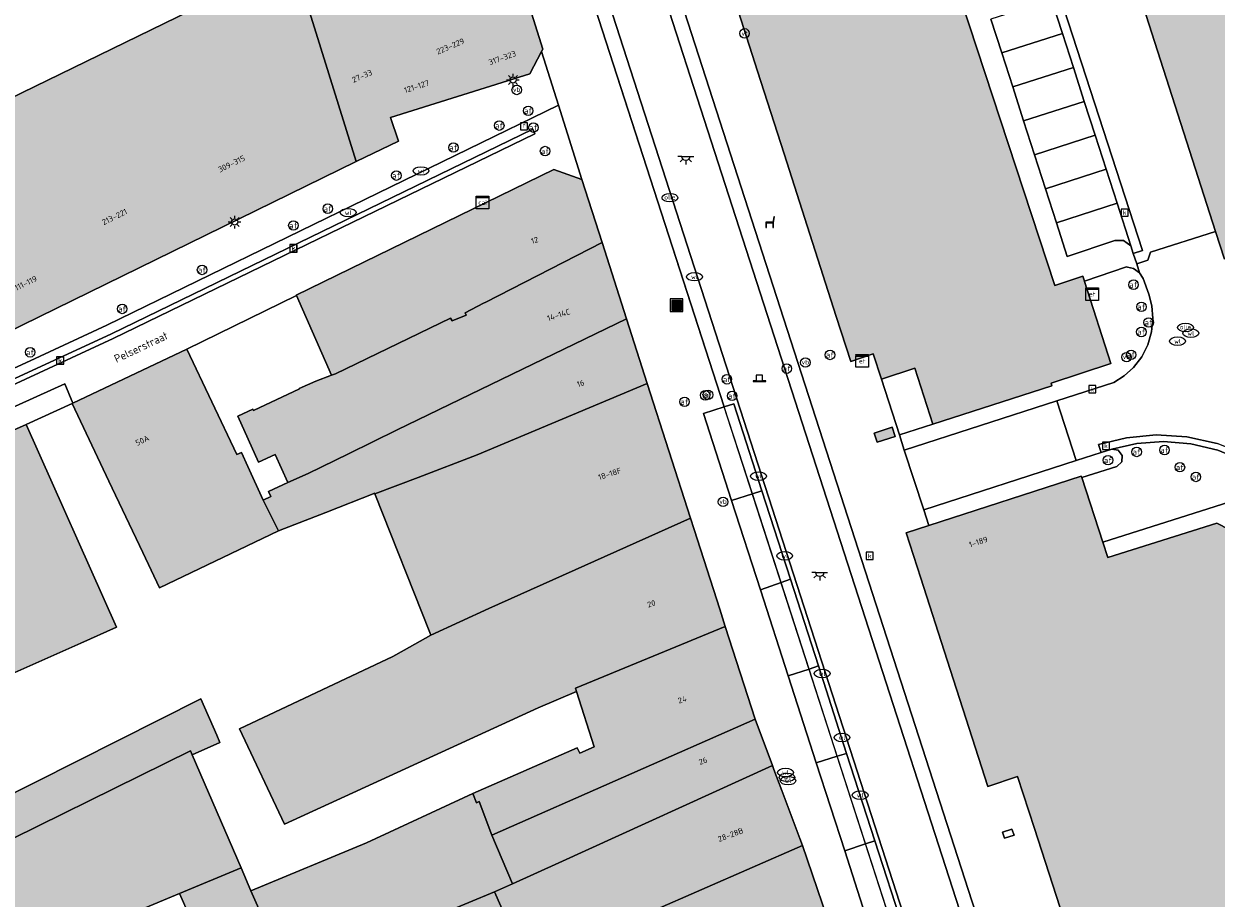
# Model space of a CAD drawing. Header units: metres. Extents: x 196496 to 197479, y 355250 to 356324.
# Tile 82 of 119: x 196954 to 197029, y 356013 to 356069. Entities that reach past the tile are written whole.
import ezdxf
from ezdxf.enums import TextEntityAlignment as Align

# ---------------------------------------------------------------- set-up
doc = ezdxf.new("R2010")
doc.units = ezdxf.units.M
doc.layers.get('0').update_dxf_attribs({"lineweight": 9})
for name, color, linetype, lineweight in [('B-WE-IE-MEUBILAIR_WATERWEGMEUBILAIR-S', 251, 'Continuous', 9), ('B-WE-IE-MEUBILAIR_WEGMEUBILAIR-S', 251, 'Continuous', 9), ('B-WE-IE-TERREINAFSCHEIDING_KUNSTMATIG_MUUR-G', 251, 'IE-TERREINAFSCHEIDING-KUNSTMATIG-DICHT', 9), ('B-WE-IE-TERREINAFSCHEIDING_KUNSTMATIG_MUUR-GV', 251, 'Continuous', 9), ('B-WE-KL-BRANDSTOF_PUT-S', 251, 'Continuous', 9), ('B-WE-KL-DATA-S', 251, 'Continuous', 9), ('B-WE-KL-ET_KAST-S', 251, 'Continuous', 9), ('B-WE-KL-ET_LS_OV_LICHTMAST-S', 251, 'Continuous', 9), ('B-WE-KL-ET_LS_OV_LICHTPUNT-S', 251, 'Continuous', 9), ('B-WE-KL-WATER-S', 251, 'Continuous', 9), ('B-WE-OG-BEBOUWING-GV', 251, 'Continuous', 9), ('B-WE-OG-BEBOUWING_HUISNUMMER-T35', 90, 'Continuous', 9), ('B-WE-OG-BEBOUWING_STRAATNAAM-T35', 130, 'Continuous', 9), ('B-WE-OG-TERREIN_ERF-GV', 251, 'Continuous', 9), ('B-WE-RI-GWA_KOLK-S', 251, 'Continuous', 9), ('B-WE-RI-GWA_RIOOLPUT-S', 251, 'Continuous', 9), ('B-WE-RI-HWA_GOOT_LIJNGOOT-G', 251, 'Continuous', 9), ('B-WE-VH-GOOT-G', 251, 'Continuous', 9), ('B-WE-VH-VERHARDING_BETONSTRAATSTEEN-GV', 251, 'Continuous', 9), ('B-WE-VH-VERHARDING_OPEN-GV', 251, 'Continuous', 9), ('B-WE-VH-VERHARDING_STRAATBAKSTEEN-GV', 251, 'Continuous', 9), ('B-WE-VH-VERHARDING_TEGEL-GV', 251, 'Continuous', 9), ('B-WE-VW-AFSLUITPAAL-S', 251, 'Continuous', 9), ('B-WE-VW-VRI_POLLER-S', 251, 'Continuous', 9)]:
    doc.layers.add(name, color=color, linetype=linetype, lineweight=lineweight)
doc.layers.add('X-XX-AL-PRESENTATIE_GEBOUW3-V', color=7, linetype='Continuous', lineweight=9, true_color=0xebe1d6)
doc.styles.add('NLCS-ISO', font='NLCS-ISO.ttf')
doc.styles.add('NLCS-ISO-ANNOTATIEF-T35', font='NLCS-ISO.ttf', dxfattribs={"height": 3.5})
doc.linetypes.add('IE-TERREINAFSCHEIDING-KUNSTMATIG-DICHT', pattern='A,8,-1,[82,NLCS.SHX,S=0.75,R=90,X=0,Y=0],-1', length=10)

# ---------------------------------------------------------------- blocks, each defined once
blk = doc.blocks.new('SIE-WEG_AFVALBAK-SO')
at = {"linetype": 'ByBlock', "lineweight": 18}
h = blk.add_hatch(color=0, dxfattribs=at)
h.dxf.hatch_style = 1
h.paths.add_polyline_path([(-1.5, -1.5), (1.5, -1.5), (1.5, 1.5), (-1.5, 1.5)])
at = {"color": 0, "linetype": 'ByBlock', "lineweight": 18}
for points in [[(-2, -2), (2, -2), (2, 2), (-2, 2)], [(-1.5, -1.5), (1.5, -1.5), (1.5, 1.5), (-1.5, 1.5)]]:
    blk.add_lwpolyline(points, close=True, dxfattribs=at)
blk = doc.blocks.new('SIE-WATER_VERKLIKKER_TRANSPORTLEIDING-SO')
at = {"color": 0, "linetype": 'ByBlock', "lineweight": 18}
blk.add_circle((0, 0), 1.5, dxfattribs=at)
at = {"color": 0, "linetype": 'ByBlock', "lineweight": 18, "style": 'NLCS-ISO'}
blk.add_text('vt', height=1.5, dxfattribs=at).set_placement((0, 0), align=Align.MIDDLE_CENTER)
blk = doc.blocks.new('SKL-ET_KAST_ELEKTRA-SO')
at = {"color": 0, "linetype": 'ByBlock', "lineweight": 18}
for points in [[(-2, 2), (2, 2), (2, 1.68), (-2, 1.68)], [(-2, 1.52), (2, 1.52), (2, -2), (-2, -2)]]:
    blk.add_lwpolyline(points, close=True, dxfattribs=at)
at = {"color": 0, "linetype": 'ByBlock', "lineweight": 18, "style": 'NLCS-ISO'}
blk.add_text('et', height=1.5, dxfattribs=at).set_placement((0, 0), align=Align.MIDDLE_CENTER)
blk = doc.blocks.new('SKL-DATA_SIGNAAL_CAIKAST-SO')
at = {"color": 0, "linetype": 'ByBlock', "lineweight": 18}
for points in [[(-2, 2), (2, 2), (2, 1.68), (-2, 1.68)], [(-2, 1.52), (2, 1.52), (2, -2), (-2, -2)]]:
    blk.add_lwpolyline(points, close=True, dxfattribs=at)
at = {"color": 0, "linetype": 'ByBlock', "lineweight": 18, "style": 'NLCS-ISO'}
blk.add_text('cai', height=1.5, dxfattribs=at).set_placement((0, 0), align=Align.MIDDLE_CENTER)
blk = doc.blocks.new('SIE-WEG_PAAL_VERKEERSBORD-SO')
at = {"color": 0, "linetype": 'ByBlock', "lineweight": 18}
blk.add_circle((0, 0), 1.5, dxfattribs=at)
at = {"color": 0, "linetype": 'ByBlock', "lineweight": 18, "style": 'NLCS-ISO'}
blk.add_text('vb', height=1.5, dxfattribs=at).set_placement((0, 0.13), align=Align.MIDDLE_CENTER)
blk = doc.blocks.new('SKL-ET_OV_LICHTMAST-SO')
at = {"color": 0, "linetype": 'ByBlock', "lineweight": 18}
for points in [[(-1.25, 0), (-2, 0)], [(-1.41, 1.41), (-0.88, 0.88)], [(0, 2), (0, 1.25)], [(0.88, 0.88), (1.41, 1.41)], [(2, 0), (1.25, 0)], [(-1.41, -1.41), (-0.88, -0.88)], [(0, -1.25), (0, -2)], [(0.88, -0.88), (1.41, -1.41)]]:
    blk.add_lwpolyline(points, dxfattribs=at)
blk.add_circle((0, 0), 1, dxfattribs=at)
blk = doc.blocks.new('SVW-POLLER-SO')
at = {"lineweight": 18}
blk.add_lwpolyline([(2, -1), (2, -0.8), (1, -0.8), (1, 1), (-1, 1), (-1, -0.8), (-2, -0.8), (-2, -1)], close=True, dxfattribs=at)
blk.add_lwpolyline([(-1, -0.8), (1, -0.8)], dxfattribs=at)
blk = doc.blocks.new('SVW-AFSLUITPAAL-SO')
at = {"lineweight": 18}
blk.add_circle((0, 0), 1.5, dxfattribs=at)
at = {"lineweight": 18, "style": 'NLCS-ISO'}
blk.add_text('af', height=1.8, dxfattribs=at).set_placement((0, 0), align=Align.MIDDLE_CENTER)
blk = doc.blocks.new('SKL-WATER_WATERLEIDINGPUT-SO')
at = {"color": 0, "linetype": 'ByBlock', "lineweight": 18}
blk.add_ellipse((0, 0), major_axis=(2.5, 0), ratio=0.54, dxfattribs=at)
at = {"color": 0, "linetype": 'ByBlock', "lineweight": 18, "style": 'NLCS-ISO'}
blk.add_text('wl', height=1.5, dxfattribs=at).set_placement((0, 0), align=Align.MIDDLE_CENTER)
blk = doc.blocks.new('SRI-KOLK-SO')
at = {"color": 0, "linetype": 'ByBlock', "lineweight": 18}
blk.add_lwpolyline([(-1.125, -1.125), (1.125, -1.125), (1.125, 1.125), (-1.125, 1.125)], close=True, dxfattribs=at)
at = {"color": 0, "linetype": 'ByBlock', "lineweight": 18, "style": 'NLCS-ISO'}
blk.add_text('k', height=1.5, dxfattribs=at).set_placement((0, 0), align=Align.MIDDLE_CENTER)
blk = doc.blocks.new('SKL-BENZINEPUT_OLIEPUT-SO')
at = {"color": 0, "linetype": 'ByBlock', "lineweight": 18}
blk.add_ellipse((0, 0), major_axis=(2.5, 0), ratio=0.54, dxfattribs=at)
at = {"color": 0, "linetype": 'ByBlock', "lineweight": 18, "style": 'NLCS-ISO'}
blk.add_text('olie', height=1.5, dxfattribs=at).set_placement((0, 0.16), align=Align.MIDDLE_CENTER)
blk = doc.blocks.new('SRI-PUT_INSPECTIEPUT_RIOOLPUT-SO')
at = {"color": 0, "linetype": 'ByBlock', "lineweight": 18}
blk.add_lwpolyline([(-1.12, -1.12), (1.12, -1.12), (1.12, 1.12), (-1.12, 1.12)], close=True, dxfattribs=at)
at = {"color": 0, "linetype": 'ByBlock', "lineweight": 18, "style": 'NLCS-ISO'}
blk.add_text('r', height=1.5, dxfattribs=at).set_placement((0, 0.28), align=Align.MIDDLE_CENTER)
blk = doc.blocks.new('SKL-ET_OV_LICHTPUNT-SO')
at = {"color": 0, "linetype": 'ByBlock', "lineweight": 18}
for points in [[(-1.25, 0), (-2.5, 0)], [(1.25, 0), (2.5, 0)], [(-0.92, -0.85), (-1.83, -1.7)], [(0, -1.25), (0, -2.5)], [(0.92, -0.85), (1.83, -1.7)]]:
    blk.add_lwpolyline(points, dxfattribs=at)
blk.add_lwpolyline([(0, 0), (1.25, 0, -1), (-1.25, 0)], format="xyb", close=True, dxfattribs=at)
blk = doc.blocks.new('SIE-WEG_ZITBANK-SO')
at = {"color": 0, "linetype": 'ByBlock', "lineweight": 18}
blk.add_lwpolyline([(-0.91, -1.63), (-0.91, -0.2), (1.09, -0.2), (1.09, -1.63), (1.29, -1.63), (1.29, -0.21), (1.54, 1.78), (1.33, 1.78), (1.11, 0), (-1.11, 0), (-1.11, -1.63)], close=True, dxfattribs=at)

msp = doc.modelspace()

# ---------------------------------------------------------------- hatches: boundary and pattern name
at = {"layer": 'X-XX-AL-PRESENTATIE_GEBOUW3-V'}
for points in [[(197079.338, 356117.577), (197079.321, 356117.63), (197077.851, 356122.202), (197077.434, 356122.072), (197075.97, 356126.612), (197076.385, 356126.763), (197074.908, 356131.337), (197074.493, 356131.218), (197071.556, 356140.392), (197067.397, 356139.039), (197067.119, 356138.949), (197066.756, 356140.008), (197066.848, 356140.046), (197066.732, 356140.427), (197066.623, 356140.391), (197066.434, 356140.934), (197066.348, 356140.907), (197041.55, 356132.937), (197041.786, 356132.249), (197032.455, 356129.225), (197032.239, 356129.96), (197025.379, 356127.75), (197020.801, 356126.275), (197009.804, 356122.733), (197009.976, 356122.185), (197007.882, 356121.517), (197017.61, 356091.342), (197017.785, 356091.399), (197029.294, 356055.539), (197029.854, 356053.795), (197035.533, 356055.618), (197037.717, 356056.319), (197039.91, 356057.023), (197041.973, 356057.685), (197043.117, 356058.052), (197045.246, 356058.736), (197047.454, 356059.444), (197049.543, 356060.115), (197052.826, 356061.169), (197052.813, 356061.211), (197047.728, 356077.054), (197046.055, 356082.267), (197067.856, 356089.295), (197067.842, 356089.339), (197086.522, 356095.219), (197083.715, 356103.919), (197083.301, 356103.824), (197081.841, 356108.339), (197082.264, 356108.477), (197080.807, 356113.008), (197080.79, 356113.061)], [(196986.777, 356066.888), (196986.858, 356067.042), (196980.236, 356088.11), (196980.215, 356088.176), (196972.116, 356085.492), (196972.127, 356085.255), (196968.979, 356083.92), (196967.635, 356083.332), (196968.618, 356080.324), (196971.122, 356072.661), (196975.077, 356059.958), (196977.737, 356061.245), (196977.243, 356062.735), (196986.039, 356065.493)], [(197021.027, 356052.376), (197021.019, 356052.401), (197020.919, 356052.712), (197019.16, 356052.12), (197007.386, 356087.987), (197006.199, 356087.604), (196994.562, 356083.853), (196995.457, 356081.062), (196997.126, 356075.862), (197000.401, 356065.651), (197002.071, 356060.448), (197003.701, 356055.365), (197005.368, 356050.17), (197006.275, 356047.342), (197007.702, 356047.808), (197008.212, 356046.228), (197010.313, 356046.914), (197011.455, 356043.377), (197018.965, 356045.802), (197018.919, 356045.974), (197022.693, 356047.201)], [(196945.37, 356045.908), (196945.564, 356045.51), (196975.077, 356059.958), (196971.122, 356072.661), (196940.067, 356057.519), (196939.762, 356057.386), (196940.427, 356056.026)], [(196971.306, 356051.502), (196973.525, 356046.462), (196973.771, 356046.551), (196981.023, 356050.067), (196981.129, 356049.905), (196982.008, 356050.266), (196981.944, 356050.409), (196983.114, 356051.008), (196983.256, 356051.081), (196990.586, 356054.836), (196989.308, 356058.818), (196987.548, 356059.442), (196971.3, 356051.516)], [(196970.76, 356039.687), (196972.048, 356040.272), (196974.593, 356041.51), (196977.657, 356043.028), (196992.129, 356050.031), (196990.586, 356054.836), (196983.256, 356051.081), (196983.114, 356051.008), (196981.944, 356050.409), (196982.008, 356050.266), (196981.129, 356049.905), (196981.023, 356050.067), (196973.771, 356046.551), (196973.525, 356046.462), (196972.534, 356046.101), (196971.491, 356045.633), (196971.501, 356045.61), (196968.608, 356044.234), (196968.567, 356044.322), (196967.605, 356043.89), (196968.907, 356040.988), (196969.964, 356041.462)], [(196976.263, 356038.983), (196978.995, 356040.014), (196982.703, 356041.452), (196993.442, 356045.943), (196992.129, 356050.031), (196977.657, 356043.028), (196974.593, 356041.51), (196972.048, 356040.272), (196970.76, 356039.687), (196969.55, 356039.138), (196969.699, 356038.807), (196969.209, 356038.585), (196970.177, 356036.637), (196973.163, 356037.814), (196976.245, 356039.029)], [(196968.248, 356040.703), (196967.845, 356041.592), (196967.544, 356041.456), (196964.403, 356048.107), (196957.192, 356044.703), (196957.167, 356044.691), (196957.17, 356044.685), (196959.482, 356039.789), (196961.61, 356035.281), (196962.662, 356033.054), (196970.177, 356036.637), (196969.209, 356038.585)], [(196979.782, 356030.054), (196983.448, 356031.751), (196996.169, 356037.449), (196993.442, 356045.943), (196982.703, 356041.452), (196978.995, 356040.014), (196976.263, 356038.983), (196979.714, 356030.227)], [(196928.301, 356031.751), (196924.199, 356029.92), (196929.939, 356017.225), (196932.287, 356018.269), (196938.009, 356020.813), (196942.154, 356022.656), (196947.836, 356025.183), (196952.012, 356027.039), (196957.697, 356029.567), (196959.964, 356030.575), (196954.255, 356043.351)], [(197007.756, 356042.808), (197007.942, 356042.237), (197009.083, 356042.61), (197008.896, 356043.18)], [(197038.476, 356026.102), (197037.327, 356025.743), (197036.482, 356025.479), (197035.766, 356027.694), (197033.381, 356035.071), (197029.369, 356037.13), (197022.49, 356034.954), (197022.174, 356035.93), (197020.849, 356040.017), (197020.823, 356040.097), (197011.196, 356036.986), (197009.765, 356036.524), (197010.691, 356033.654), (197012.362, 356028.475), (197014.931, 356020.512), (197016.802, 356021.146), (197017.866, 356017.858), (197020.385, 356010.057), (197020.518, 356009.646), (197022.38, 356008.673), (197022.826, 356008.817), (197028.948, 356010.799), (197034.106, 356012.469), (197042.07, 356015.048), (197041.61, 356016.462)], [(196996.169, 356037.449), (196983.448, 356031.751), (196979.782, 356030.054), (196978.098, 356029.123), (196977.382, 356028.727), (196967.711, 356024.158), (196970.551, 356018.146), (196986.563, 356025.481), (196988.987, 356026.511), (196988.918, 356026.726), (196998.365, 356030.608), (196998.015, 356031.697), (196996.403, 356036.721)], [(196983.635, 356017.447), (197000.244, 356024.763), (196998.365, 356030.608), (196988.918, 356026.726), (196988.987, 356026.511), (196990.102, 356023.01), (196989.178, 356022.617), (196989.017, 356022.949), (196982.428, 356020.081), (196982.659, 356019.49), (196982.836, 356019.564)], [(196950.38, 356015.235), (196950.203, 356015.645), (196964.625, 356022.765), (196964.734, 356022.512), (196966.477, 356023.291), (196966.28, 356023.742), (196965.281, 356026.037), (196944.434, 356015.544), (196947.147, 356009.174), (196944.828, 356008.249), (196942.128, 356014.643), (196932.191, 356011.183), (196933.192, 356008.702), (196935.019, 356009.454), (196941.351, 356011.732), (196943.899, 356005.589), (196949.878, 356007.921), (196947.314, 356013.989), (196949.168, 356014.592)], [(196983.635, 356017.447), (196984.937, 356014.379), (196987.863, 356015.687), (197001.335, 356021.844), (197000.244, 356024.763)], [(196964.734, 356022.512), (196964.625, 356022.765), (196950.203, 356015.645), (196950.38, 356015.235), (196952.987, 356009.192), (196963.931, 356013.766), (196967.817, 356015.39)], [(196989.888, 356011.156), (196989.926, 356011.071), (196993.7, 356012.623), (197003.225, 356016.792), (197003.059, 356017.237), (197001.924, 356020.268), (197001.765, 356020.695), (197001.433, 356021.582), (197001.335, 356021.844), (196987.863, 356015.687), (196984.937, 356014.379), (196983.797, 356013.87), (196985.177, 356010.783), (196985.808, 356009.37)], [(196983.797, 356013.87), (196984.937, 356014.379), (196983.635, 356017.447), (196982.836, 356019.564), (196982.659, 356019.49), (196982.428, 356020.081), (196975.729, 356016.949), (196968.435, 356013.919), (196970.844, 356008.485)], [(196990.371, 356003.258), (196996.511, 356005.76), (197005.721, 356009.522), (197003.225, 356016.792), (196993.7, 356012.623), (196989.926, 356011.071), (196989.888, 356011.156), (196985.808, 356009.37), (196985.177, 356010.783), (196975.799, 356006.963), (196975.918, 356006.699), (196972.306, 356005.149), (196972.813, 356003.987), (196976.55, 356005.592), (196979.455, 355998.573), (196985.096, 356000.969), (196987.945, 356002.162)], [(196971.073, 356007.969), (196970.844, 356008.485), (196968.435, 356013.919), (196967.817, 356015.39), (196963.931, 356013.766), (196967.2, 356006.388), (196969.037, 356002.132), (196970.228, 355999.374), (196971.136, 355997.27), (196969.709, 355996.733), (196972.459, 355990.029), (196973.574, 355987.681), (196973.532, 355987.662), (196976.991, 355979.955), (196979.898, 355981.566), (196985.509, 355983.877), (196982.774, 355990.492), (196980.778, 355995.489), (196979.455, 355998.573), (196976.55, 356005.592), (196972.813, 356003.987), (196972.306, 356005.149)], [(196970.844, 356008.485), (196971.073, 356007.969), (196972.306, 356005.149), (196975.918, 356006.699), (196975.799, 356006.963), (196985.177, 356010.783), (196983.797, 356013.87)]]:
    msp.add_hatch(color=256, dxfattribs=at).paths.add_polyline_path(points)

# ---------------------------------------------------------------- linework, layer by layer
at = {"layer": 'B-WE-IE-TERREINAFSCHEIDING_KUNSTMATIG_MUUR-G', "ltscale": 0.05, "flags": 128}
msp.add_lwpolyline([(196971.306, 356051.502), (196964.403, 356048.107)], dxfattribs=at)
at = {"layer": 'B-WE-IE-TERREINAFSCHEIDING_KUNSTMATIG_MUUR-GV', "flags": 128}
msp.add_lwpolyline([(197015.856, 356017.638), (197015.982, 356017.247), (197016.58, 356017.442), (197016.445, 356017.83)], close=True, dxfattribs=at)
at = {"layer": 'B-WE-OG-BEBOUWING-GV', "flags": 128}
for points in [[(197007.882, 356121.517), (197017.61, 356091.342), (197017.785, 356091.399), (197029.294, 356055.539), (197029.854, 356053.795)], [(197034.106, 356012.469), (197042.07, 356015.048), (197041.61, 356016.462), (197038.476, 356026.102), (197037.327, 356025.743), (197036.482, 356025.479), (197035.766, 356027.694), (197033.381, 356035.071), (197029.369, 356037.13), (197022.49, 356034.954), (197022.174, 356035.93), (197020.849, 356040.017), (197020.823, 356040.097), (197011.196, 356036.986), (197009.765, 356036.524), (197010.691, 356033.654), (197012.362, 356028.475), (197014.931, 356020.512), (197016.802, 356021.146), (197017.866, 356017.858), (197020.385, 356010.057)]]:
    msp.add_lwpolyline(points, dxfattribs=at)
for points in [[(196986.777, 356066.888), (196986.858, 356067.042), (196980.236, 356088.11), (196980.215, 356088.176), (196972.116, 356085.492), (196972.127, 356085.255), (196968.979, 356083.92), (196967.635, 356083.332), (196968.618, 356080.324), (196971.122, 356072.661), (196975.077, 356059.958), (196977.737, 356061.245), (196977.243, 356062.735), (196986.039, 356065.493)], [(197021.027, 356052.376), (197021.019, 356052.401), (197020.919, 356052.712), (197019.16, 356052.12), (197007.386, 356087.987), (197006.199, 356087.604), (196994.562, 356083.853), (196995.457, 356081.062), (196997.126, 356075.862), (197000.401, 356065.651), (197002.071, 356060.448), (197003.701, 356055.365), (197005.368, 356050.17), (197006.275, 356047.342), (197007.702, 356047.808), (197008.212, 356046.228), (197010.313, 356046.914), (197011.455, 356043.377), (197018.965, 356045.802), (197018.919, 356045.974), (197022.693, 356047.201)], [(196945.37, 356045.908), (196945.564, 356045.51), (196975.077, 356059.958), (196971.122, 356072.661), (196940.067, 356057.519), (196939.762, 356057.386), (196940.427, 356056.026)], [(196971.306, 356051.502), (196973.525, 356046.462), (196973.771, 356046.551), (196981.023, 356050.067), (196981.129, 356049.905), (196982.008, 356050.266), (196981.944, 356050.409), (196983.114, 356051.008), (196983.256, 356051.081), (196990.586, 356054.836), (196989.308, 356058.818), (196987.548, 356059.442), (196971.3, 356051.516)], [(196970.76, 356039.687), (196972.048, 356040.272), (196974.593, 356041.51), (196977.657, 356043.028), (196992.129, 356050.031), (196990.586, 356054.836), (196983.256, 356051.081), (196983.114, 356051.008), (196981.944, 356050.409), (196982.008, 356050.266), (196981.129, 356049.905), (196981.023, 356050.067), (196973.771, 356046.551), (196973.525, 356046.462), (196972.534, 356046.101), (196971.491, 356045.633), (196971.501, 356045.61), (196968.608, 356044.234), (196968.567, 356044.322), (196967.605, 356043.89), (196968.907, 356040.988), (196969.964, 356041.462)], [(196976.263, 356038.983), (196978.995, 356040.014), (196982.703, 356041.452), (196993.442, 356045.943), (196992.129, 356050.031), (196977.657, 356043.028), (196974.593, 356041.51), (196972.048, 356040.272), (196970.76, 356039.687), (196969.55, 356039.138), (196969.699, 356038.807), (196969.209, 356038.585), (196970.177, 356036.637), (196973.163, 356037.814), (196976.245, 356039.029)], [(196968.248, 356040.703), (196967.845, 356041.592), (196967.544, 356041.456), (196964.403, 356048.107), (196957.192, 356044.703), (196957.167, 356044.691), (196957.17, 356044.685), (196959.482, 356039.789), (196961.61, 356035.281), (196962.662, 356033.054), (196970.177, 356036.637), (196969.209, 356038.585)], [(196979.782, 356030.054), (196983.448, 356031.751), (196996.169, 356037.449), (196993.442, 356045.943), (196982.703, 356041.452), (196978.995, 356040.014), (196976.263, 356038.983), (196979.714, 356030.227)], [(196928.301, 356031.751), (196924.199, 356029.92), (196929.939, 356017.225), (196932.287, 356018.269), (196938.009, 356020.813), (196942.154, 356022.656), (196947.836, 356025.183), (196952.012, 356027.039), (196957.697, 356029.567), (196959.964, 356030.575), (196954.255, 356043.351)], [(197007.756, 356042.808), (197007.942, 356042.237), (197009.083, 356042.61), (197008.896, 356043.18)], [(196996.169, 356037.449), (196983.448, 356031.751), (196979.782, 356030.054), (196978.098, 356029.123), (196977.382, 356028.727), (196967.711, 356024.158), (196970.551, 356018.146), (196986.563, 356025.481), (196988.987, 356026.511), (196988.918, 356026.726), (196998.365, 356030.608), (196998.015, 356031.697), (196996.403, 356036.721)], [(196983.635, 356017.447), (197000.244, 356024.763), (196998.365, 356030.608), (196988.918, 356026.726), (196988.987, 356026.511), (196990.102, 356023.01), (196989.178, 356022.617), (196989.017, 356022.949), (196982.428, 356020.081), (196982.659, 356019.49), (196982.836, 356019.564)], [(196950.38, 356015.235), (196950.203, 356015.645), (196964.625, 356022.765), (196964.734, 356022.512), (196966.477, 356023.291), (196966.28, 356023.742), (196965.281, 356026.037), (196944.434, 356015.544), (196947.147, 356009.174), (196944.828, 356008.249), (196942.128, 356014.643), (196932.191, 356011.183), (196933.192, 356008.702), (196935.019, 356009.454), (196941.351, 356011.732), (196943.899, 356005.589), (196949.878, 356007.921), (196947.314, 356013.989), (196949.168, 356014.592)], [(196983.635, 356017.447), (196984.937, 356014.379), (196987.863, 356015.687), (197001.335, 356021.844), (197000.244, 356024.763)], [(196964.734, 356022.512), (196964.625, 356022.765), (196950.203, 356015.645), (196950.38, 356015.235), (196952.987, 356009.192), (196963.931, 356013.766), (196967.817, 356015.39)], [(196989.888, 356011.156), (196989.926, 356011.071), (196993.7, 356012.623), (197003.225, 356016.792), (197003.059, 356017.237), (197001.924, 356020.268), (197001.765, 356020.695), (197001.433, 356021.582), (197001.335, 356021.844), (196987.863, 356015.687), (196984.937, 356014.379), (196983.797, 356013.87), (196985.177, 356010.783), (196985.808, 356009.37)], [(196983.797, 356013.87), (196984.937, 356014.379), (196983.635, 356017.447), (196982.836, 356019.564), (196982.659, 356019.49), (196982.428, 356020.081), (196975.729, 356016.949), (196968.435, 356013.919), (196970.844, 356008.485)], [(196990.371, 356003.258), (196996.511, 356005.76), (197005.721, 356009.522), (197003.225, 356016.792), (196993.7, 356012.623), (196989.926, 356011.071), (196989.888, 356011.156), (196985.808, 356009.37), (196985.177, 356010.783), (196975.799, 356006.963), (196975.918, 356006.699), (196972.306, 356005.149), (196972.813, 356003.987), (196976.55, 356005.592), (196979.455, 355998.573), (196985.096, 356000.969), (196987.945, 356002.162)], [(196971.073, 356007.969), (196970.844, 356008.485), (196968.435, 356013.919), (196967.817, 356015.39), (196963.931, 356013.766), (196967.2, 356006.388), (196969.037, 356002.132), (196970.228, 355999.374), (196971.136, 355997.27), (196969.709, 355996.733), (196972.459, 355990.029), (196973.574, 355987.681), (196973.532, 355987.662), (196976.991, 355979.955), (196979.898, 355981.566), (196985.509, 355983.877), (196982.774, 355990.492), (196980.778, 355995.489), (196979.455, 355998.573), (196976.55, 356005.592), (196972.813, 356003.987), (196972.306, 356005.149)], [(196970.844, 356008.485), (196971.073, 356007.969), (196972.306, 356005.149), (196975.918, 356006.699), (196975.799, 356006.963), (196985.177, 356010.783), (196983.797, 356013.87)]]:
    msp.add_lwpolyline(points, close=True, dxfattribs=at)
at = {"layer": 'B-WE-OG-TERREIN_ERF-GV', "flags": 128}
for points in [[(196940.067, 356057.519), (196971.122, 356072.661), (196968.618, 356080.324), (196944.183, 356069.92)], [(196944.434, 356015.544), (196965.281, 356026.037), (196966.28, 356023.742), (196966.477, 356023.291), (196964.734, 356022.512), (196967.817, 356015.39), (196968.435, 356013.919), (196975.729, 356016.949), (196982.428, 356020.081), (196989.017, 356022.949), (196989.178, 356022.617), (196990.102, 356023.01), (196988.987, 356026.511), (196986.563, 356025.481), (196970.551, 356018.146), (196967.711, 356024.158), (196977.382, 356028.727), (196978.098, 356029.123), (196979.782, 356030.054), (196979.714, 356030.227), (196976.263, 356038.983), (196976.245, 356039.029), (196973.163, 356037.814), (196970.177, 356036.637), (196962.662, 356033.054), (196961.61, 356035.281), (196959.482, 356039.789), (196957.17, 356044.685), (196954.255, 356043.351), (196959.964, 356030.575), (196957.697, 356029.567), (196952.012, 356027.039)], [(196967.2, 356006.388), (196963.931, 356013.766), (196952.987, 356009.192), (196950.38, 356015.235), (196949.168, 356014.592), (196947.314, 356013.989), (196949.878, 356007.921)]]:
    msp.add_lwpolyline(points, dxfattribs=at)
msp.add_lwpolyline([(196973.525, 356046.462), (196971.306, 356051.502), (196964.403, 356048.107), (196967.544, 356041.456), (196967.845, 356041.592), (196968.248, 356040.703), (196969.209, 356038.585), (196969.699, 356038.807), (196969.55, 356039.138), (196970.76, 356039.687), (196969.964, 356041.462), (196968.907, 356040.988), (196967.605, 356043.89), (196968.567, 356044.322), (196968.608, 356044.234), (196971.501, 356045.61), (196971.491, 356045.633), (196972.534, 356046.101)], close=True, dxfattribs=at)
at = {"layer": 'B-WE-RI-HWA_GOOT_LIJNGOOT-G', "flags": 128}
for points in [[(196958.642, 356176.376), (196980.877, 356114.58), (196985.396, 356101.399), (196989.731, 356088.162), (197018.633, 355998.714)], [(196958.642, 356176.376), (196980.877, 356114.58), (196985.396, 356101.399), (196989.731, 356088.162), (197018.633, 355998.714)], [(196979.605, 356118.116), (196980.877, 356114.58), (196985.396, 356101.399), (196989.731, 356088.162), (197018.633, 355998.714)], [(197013.617, 355997.073), (196984.8, 356086.233), (196980.44, 356099.544)], [(197013.617, 355997.073), (196984.8, 356086.233), (196980.44, 356099.544)], [(196998.296, 356044.476), (196984.8, 356086.233), (196980.44, 356099.544)], [(197000.072, 356038.98), (196998.296, 356044.476)], [(197001.879, 356033.39), (197000.072, 356038.98)], [(197003.646, 356027.924), (197001.879, 356033.39)], [(197005.426, 356022.417), (197003.646, 356027.924)], [(197007.213, 356016.886), (197005.426, 356022.417)], [(197008.996, 356011.37), (197007.213, 356016.886)]]:
    msp.add_lwpolyline(points, dxfattribs=at)
at = {"layer": 'B-WE-VH-GOOT-G', "flags": 128}
for points in [[(197024.105, 356054.151), (197024.681, 356054.335), (197013.137, 356089.89)], [(196949.524, 356044.044), (196959.754, 356048.781), (196986.35, 356061.703), (196986.217, 356061.995), (196959.631, 356049.074), (196949.38, 356044.356)], [(197035.184, 356037.618), (197035.536, 356037.912), (197034.321, 356039.264), (197032.866, 356040.461), (197031.205, 356041.443), (197029.387, 356042.162), (197027.479, 356042.585), (197025.552, 356042.702), (197023.677, 356042.526), (197021.913, 356042.087), (197022.075, 356041.585)]]:
    msp.add_lwpolyline(points, dxfattribs=at)
at = {"layer": 'B-WE-VH-VERHARDING_BETONSTRAATSTEEN-GV', "flags": 128}
for points in [[(197029.294, 356055.539), (197017.785, 356091.399), (197017.61, 356091.342), (197013.137, 356089.89), (197024.681, 356054.335), (197024.105, 356054.151), (197024.318, 356053.491), (197025.018, 356053.728), (197025.198, 356054.235)], [(197014.765, 356083.01), (197015.769, 356079.817), (197016.703, 356077.134), (197017.565, 356074.456), (197018.254, 356072.315), (197018.943, 356070.173), (197019.633, 356068.031), (197020.322, 356065.889), (197021.011, 356063.747), (197021.7, 356061.606), (197022.39, 356059.464), (197023.079, 356057.322), (197023.944, 356054.634), (197024.105, 356054.151), (197024.681, 356054.335), (197013.137, 356089.89), (197012.617, 356089.721), (197012.996, 356088.639), (197013.998, 356085.452)], [(197018.943, 356070.173), (197015.119, 356068.943), (197015.807, 356066.801), (197019.633, 356068.031)], [(197016.496, 356064.659), (197020.322, 356065.889), (197019.633, 356068.031), (197015.807, 356066.801)], [(197020.322, 356065.889), (197016.496, 356064.659), (197017.184, 356062.517), (197021.011, 356063.747)], [(197021.011, 356063.747), (197017.184, 356062.517), (197017.873, 356060.375), (197021.7, 356061.606)], [(196947.328, 356043.058), (196949.524, 356044.044), (196959.754, 356048.781), (196986.35, 356061.703), (196986.217, 356061.995), (196959.631, 356049.074), (196949.38, 356044.356), (196947.184, 356043.375), (196939.194, 356039.804), (196939.331, 356039.497)], [(197021.7, 356061.606), (197017.873, 356060.375), (197018.562, 356058.233), (197022.39, 356059.464)], [(197019.25, 356056.091), (197023.079, 356057.322), (197022.39, 356059.464), (197018.562, 356058.233)], [(197023.079, 356057.322), (197019.25, 356056.091), (197019.939, 356053.949), (197022.934, 356054.958), (197023.493, 356054.965), (197023.944, 356054.634)], [(197010.879, 356037.968), (197020.504, 356041.076), (197019.275, 356044.852), (197009.659, 356041.747)], [(197022.748, 356041.803), (197024.336, 356042.159), (197026.016, 356042.281), (197027.736, 356042.142), (197029.434, 356041.734), (197031.048, 356041.066), (197032.521, 356040.167), (197033.809, 356039.081), (197034.884, 356037.859), (197035.184, 356037.618), (197035.536, 356037.912), (197034.321, 356039.264), (197032.866, 356040.461), (197031.205, 356041.443), (197029.387, 356042.162), (197027.479, 356042.585), (197025.552, 356042.702), (197023.677, 356042.526), (197021.913, 356042.087), (197022.075, 356041.585)], [(197034.884, 356037.859), (197033.809, 356039.081), (197032.521, 356040.167), (197031.048, 356041.066), (197029.434, 356041.734), (197027.736, 356042.142), (197026.016, 356042.281), (197024.336, 356042.159), (197022.748, 356041.803), (197023.156, 356041.735), (197023.41, 356041.409), (197023.377, 356040.996), (197023.074, 356040.715), (197020.849, 356040.017), (197022.174, 356035.93), (197030.594, 356038.6), (197031.687, 356038.8), (197032.827, 356038.739), (197033.921, 356038.414)]]:
    msp.add_lwpolyline(points, close=True, dxfattribs=at)
msp.add_lwpolyline([(197029.854, 356053.795), (197029.294, 356055.539), (197025.198, 356054.235), (197025.018, 356053.728), (197024.318, 356053.491), (197024.497, 356052.935), (197024.718, 356052.581), (197025.074, 356051.587), (197025.271, 356050.842), (197025.339, 356050.036), (197025.258, 356049.203), (197025.02, 356048.385), (197024.634, 356047.626), (197024.123, 356046.963), (197023.521, 356046.422), (197022.868, 356046.014), (197019.275, 356044.852), (197020.504, 356041.076), (197022.075, 356041.585), (197021.913, 356042.087), (197023.677, 356042.526), (197025.552, 356042.702), (197027.479, 356042.585), (197029.387, 356042.162)], dxfattribs=at)
at = {"layer": 'B-WE-VH-VERHARDING_OPEN-GV', "flags": 128}
for points in [[(196975.456, 356116.667), (196976.743, 356113.086), (196981.303, 356099.834), (196985.665, 356086.516), (197013.839, 355999.345), (197017.123, 356000.427), (196988.866, 356087.88), (196984.533, 356101.11), (196980.018, 356114.278), (196978.745, 356117.816)], [(197017.123, 356000.427), (197017.829, 355998.501), (197018.633, 355998.714), (196989.731, 356088.162), (196985.396, 356101.399), (196980.877, 356114.58), (196979.605, 356118.116), (196978.745, 356117.816), (196980.018, 356114.278), (196984.533, 356101.11), (196988.866, 356087.88)], [(197011.455, 356043.377), (197010.313, 356046.914), (197008.212, 356046.228), (197009.352, 356042.697)]]:
    msp.add_lwpolyline(points, close=True, dxfattribs=at)
msp.add_lwpolyline([(197013.839, 355999.345), (196985.665, 356086.516), (196981.303, 356099.834), (196976.743, 356113.086), (196975.456, 356116.667), (196974.597, 356116.367), (196974.6, 356116.359), (196975.885, 356112.784), (196980.44, 356099.544), (196984.8, 356086.233), (196998.296, 356044.476), (196998.896, 356044.666), (197000.671, 356039.171), (197002.47, 356033.6), (197004.24, 356028.118), (197006.021, 356022.603), (197007.805, 356017.082), (197009.586, 356011.568)], dxfattribs=at)
at = {"layer": 'B-WE-VH-VERHARDING_STRAATBAKSTEEN-GV', "flags": 128}
for points in [[(196980.877, 356114.58), (196985.396, 356101.399), (196989.731, 356088.162), (197018.633, 355998.714)], [(197007.68, 356010.929), (197005.898, 356016.449), (197004.105, 356022.003), (197002.332, 356027.496), (197000.579, 356032.928), (196998.76, 356038.561), (196996.985, 356044.061), (196998.296, 356044.476), (196984.8, 356086.233), (196980.44, 356099.544), (196975.885, 356112.784)], [(196980.236, 356088.11), (196986.858, 356067.042), (196986.777, 356066.888), (196987.849, 356063.505), (196989.308, 356058.818), (196990.586, 356054.836), (196992.129, 356050.031), (196993.442, 356045.943), (196996.169, 356037.449), (196996.403, 356036.721), (196998.015, 356031.697), (196998.365, 356030.608), (197000.244, 356024.763), (197001.335, 356021.844), (197001.433, 356021.582), (197001.765, 356020.695), (197001.924, 356020.268), (197003.059, 356017.237), (197003.225, 356016.792), (197005.721, 356009.522)], [(197020.385, 356010.057), (197017.866, 356017.858), (197016.802, 356021.146), (197014.931, 356020.512), (197012.362, 356028.475), (197010.691, 356033.654), (197009.765, 356036.524), (197011.196, 356036.986), (197010.879, 356037.968), (197009.659, 356041.747), (197009.352, 356042.697), (197008.212, 356046.228), (197007.702, 356047.808), (197006.275, 356047.342), (197005.368, 356050.17), (197003.701, 356055.365), (197002.071, 356060.448), (197000.401, 356065.651), (196997.126, 356075.862)], [(196949.136, 356044.915), (196954.247, 356047.256), (196959.342, 356049.63), (196987.849, 356063.505), (196986.777, 356066.888), (196986.039, 356065.493), (196977.243, 356062.735), (196977.737, 356061.245), (196975.077, 356059.958), (196945.564, 356045.51)], [(196928.301, 356031.751), (196954.255, 356043.351), (196957.17, 356044.685), (196957.167, 356044.691), (196957.192, 356044.703), (196956.707, 356045.925), (196950.037, 356042.919)]]:
    msp.add_lwpolyline(points, dxfattribs=at)
for points in [[(196971.306, 356051.502), (196971.3, 356051.516), (196987.548, 356059.442), (196989.308, 356058.818), (196987.849, 356063.505), (196959.342, 356049.63), (196954.247, 356047.256), (196949.136, 356044.915), (196949.38, 356044.356), (196959.631, 356049.074), (196986.217, 356061.995), (196986.35, 356061.703), (196959.754, 356048.781), (196949.524, 356044.044), (196950.037, 356042.919), (196956.707, 356045.925), (196957.192, 356044.703), (196964.403, 356048.107)], [(196998.76, 356038.561), (197000.072, 356038.98), (197000.671, 356039.171), (196998.896, 356044.666), (196998.296, 356044.476), (196996.985, 356044.061)], [(197009.083, 356042.61), (197007.942, 356042.237), (197007.756, 356042.808), (197008.896, 356043.18)], [(197002.47, 356033.6), (197000.671, 356039.171), (197000.072, 356038.98), (196998.76, 356038.561), (197000.579, 356032.928), (197001.879, 356033.39)], [(197002.332, 356027.496), (197003.646, 356027.924), (197004.24, 356028.118), (197002.47, 356033.6), (197001.879, 356033.39), (197000.579, 356032.928)], [(197003.646, 356027.924), (197002.332, 356027.496), (197004.105, 356022.003), (197005.426, 356022.417), (197006.021, 356022.603), (197004.24, 356028.118)], [(197005.426, 356022.417), (197004.105, 356022.003), (197005.898, 356016.449), (197007.213, 356016.886), (197007.805, 356017.082), (197006.021, 356022.603)], [(197015.982, 356017.247), (197015.856, 356017.638), (197016.445, 356017.83), (197016.58, 356017.442)], [(197008.996, 356011.37), (197009.586, 356011.568), (197007.805, 356017.082), (197007.213, 356016.886), (197005.898, 356016.449), (197007.68, 356010.929)]]:
    msp.add_lwpolyline(points, close=True, dxfattribs=at)
at = {"layer": 'B-WE-VH-VERHARDING_TEGEL-GV', "flags": 128}
msp.add_lwpolyline([(197007.386, 356087.987), (197019.16, 356052.12), (197020.919, 356052.712), (197021.019, 356052.401), (197023.671, 356053.308), (197023.735, 356053.293), (197024.122, 356053.206), (197024.497, 356052.935), (197024.318, 356053.491), (197024.105, 356054.151), (197023.944, 356054.634), (197023.493, 356054.965), (197022.934, 356054.958), (197019.939, 356053.949), (197019.25, 356056.091), (197018.562, 356058.233), (197017.873, 356060.375), (197017.184, 356062.517), (197016.496, 356064.659), (197015.807, 356066.801), (197015.119, 356068.943)], dxfattribs=at)
for points in [[(197019.275, 356044.852), (197022.868, 356046.014), (197023.521, 356046.422), (197024.123, 356046.963), (197024.634, 356047.626), (197025.02, 356048.385), (197025.258, 356049.203), (197025.339, 356050.036), (197025.271, 356050.842), (197025.074, 356051.587), (197024.718, 356052.581), (197024.497, 356052.935), (197024.122, 356053.206), (197023.735, 356053.293), (197023.671, 356053.308), (197021.019, 356052.401), (197021.027, 356052.376), (197022.693, 356047.201), (197018.919, 356045.974), (197018.965, 356045.802), (197011.455, 356043.377), (197009.352, 356042.697), (197009.659, 356041.747)], [(197010.879, 356037.968), (197011.196, 356036.986), (197020.823, 356040.097), (197020.849, 356040.017), (197023.074, 356040.715), (197023.377, 356040.996), (197023.41, 356041.409), (197023.156, 356041.735), (197022.748, 356041.803), (197022.075, 356041.585), (197020.504, 356041.076)], [(197037.327, 356025.743), (197038.476, 356026.102), (197039.445, 356026.418), (197036.771, 356034.782), (197036.562, 356035.576), (197036.219, 356036.335), (197035.752, 356037.025), (197035.184, 356037.618), (197034.884, 356037.859), (197033.921, 356038.414), (197032.827, 356038.739), (197031.687, 356038.8), (197030.594, 356038.6), (197022.174, 356035.93), (197022.49, 356034.954), (197029.369, 356037.13), (197033.381, 356035.071), (197035.766, 356027.694), (197036.623, 356027.93)]]:
    msp.add_lwpolyline(points, close=True, dxfattribs=at)

# ---------------------------------------------------------------- block references
at = {"layer": 'B-WE-IE-MEUBILAIR_WATERWEGMEUBILAIR-S', "xscale": 0.2, "yscale": 0.2, "zscale": 0.2}
msp.add_blockref('SIE-WATER_VERKLIKKER_TRANSPORTLEIDING-SO', (196999.579, 356068.039), dxfattribs=at)
at = {"layer": 'B-WE-IE-MEUBILAIR_WEGMEUBILAIR-S', "xscale": 0.2, "yscale": 0.2, "zscale": 0.2}
for name, p in [('SIE-WEG_PAAL_VERKEERSBORD-SO', (196985.206, 356064.471)), ('SIE-WEG_ZITBANK-SO', (197001.15, 356056.116)), ('SIE-WEG_AFVALBAK-SO', (196995.293, 356050.882)), ('SIE-WEG_PAAL_VERKEERSBORD-SO', (197023.678, 356047.609)), ('SIE-WEG_PAAL_VERKEERSBORD-SO', (197003.416, 356047.267)), ('SIE-WEG_PAAL_VERKEERSBORD-SO', (196997.098, 356045.199)), ('SIE-WEG_PAAL_VERKEERSBORD-SO', (196998.222, 356038.473))]:
    msp.add_blockref(name, p, dxfattribs=at)
at = {"layer": 'B-WE-KL-BRANDSTOF_PUT-S', "xscale": 0.2, "yscale": 0.2, "zscale": 0.2}
for p in [(196994.872, 356057.671), (197027.397, 356049.477)]:
    msp.add_blockref('SKL-BENZINEPUT_OLIEPUT-SO', p, dxfattribs=at)
at = {"layer": 'B-WE-KL-DATA-S', "xscale": 0.2, "yscale": 0.2, "zscale": 0.2}
msp.add_blockref('SKL-DATA_SIGNAAL_CAIKAST-SO', (196983.054, 356057.368), dxfattribs=at)
at = {"layer": 'B-WE-KL-ET_KAST-S', "xscale": 0.2, "yscale": 0.2, "zscale": 0.2}
for p in [(197021.509, 356051.591), (197007.003, 356047.369)]:
    msp.add_blockref('SKL-ET_KAST_ELEKTRA-SO', p, dxfattribs=at)
at = {"layer": 'B-WE-KL-ET_LS_OV_LICHTMAST-S', "xscale": 0.2, "yscale": 0.2, "zscale": 0.2}
for p in [(196984.968, 356065.095), (196967.409, 356056.132)]:
    msp.add_blockref('SKL-ET_OV_LICHTMAST-SO', p, dxfattribs=at)
at = {"layer": 'B-WE-KL-ET_LS_OV_LICHTPUNT-S', "xscale": 0.2, "yscale": 0.2, "zscale": 0.2}
for p in [(196995.874, 356060.268), (197004.32, 356034.014)]:
    msp.add_blockref('SKL-ET_OV_LICHTPUNT-SO', p, dxfattribs=at)
at = {"layer": 'B-WE-KL-WATER-S', "xscale": 0.2, "yscale": 0.2, "zscale": 0.2}
for p in [(196979.166, 356059.357), (196974.571, 356056.727), (196996.42, 356052.684), (197027.729, 356049.118), (197026.898, 356048.613), (197000.459, 356040.1), (197002.11, 356035.071), (197004.476, 356027.639), (197005.727, 356023.602), (197002.16, 356021.397), (197002.256, 356021.09), (197002.321, 356020.881), (197006.878, 356019.965)]:
    msp.add_blockref('SKL-WATER_WATERLEIDINGPUT-SO', p, dxfattribs=at)
at = {"layer": 'B-WE-RI-GWA_KOLK-S', "xscale": 0.2, "yscale": 0.2, "zscale": 0.2}
for p in [(197023.557, 356056.731), (196971.112, 356054.482), (196971.126, 356054.461), (196956.399, 356047.391), (196956.406, 356047.404), (197021.514, 356045.584), (197022.38, 356042.014), (197007.475, 356035.067)]:
    msp.add_blockref('SRI-KOLK-SO', p, dxfattribs=at)
at = {"layer": 'B-WE-RI-GWA_RIOOLPUT-S', "xscale": 0.2, "yscale": 0.2, "zscale": 0.2}
msp.add_blockref('SRI-PUT_INSPECTIEPUT_RIOOLPUT-SO', (196985.665, 356062.172), dxfattribs=at)
at = {"layer": 'B-WE-VW-AFSLUITPAAL-S', "xscale": 0.2, "yscale": 0.2, "zscale": 0.2}
for p in [(196985.931, 356063.156), (196984.105, 356062.219), (196986.259, 356062.093), (196981.213, 356060.834), (196986.993, 356060.611), (196977.613, 356059.065), (196973.285, 356056.976), (196971.118, 356055.919), (196965.354, 356053.11), (197024.118, 356052.181), (196960.318, 356050.651), (197024.617, 356050.782), (197025.075, 356049.797), (197024.613, 356049.196), (196954.51, 356047.913), (197004.971, 356047.748), (197023.965, 356047.758), (197002.245, 356046.883), (196998.466, 356046.21), (196997.273, 356045.229), (196995.793, 356044.79), (196998.794, 356045.165), (197024.318, 356041.625), (197026.074, 356041.747), (197022.509, 356041.104), (197027.045, 356040.663), (197028.052, 356040.048)]:
    msp.add_blockref('SVW-AFSLUITPAAL-SO', p, dxfattribs=at)
at = {"layer": 'B-WE-VW-VRI_POLLER-S', "xscale": 0.2, "yscale": 0.2, "zscale": 0.2}
msp.add_blockref('SVW-POLLER-SO', (197000.518, 356046.271), dxfattribs=at)

# ---------------------------------------------------------------- texts
at = {"layer": 'B-WE-OG-BEBOUWING_HUISNUMMER-T35', "style": 'NLCS-ISO-ANNOTATIEF-T35'}
for s, rotation, p in [('223-229', 23, (196981.017, 356067.228)), ('317-323', 19.6, (196984.293, 356066.49)), ('27-33', 23.4, (196975.448, 356065.343)), ('121-127', 17.9, (196978.888, 356064.687)), ('309-315', 26, (196967.217, 356059.811)), ('213-221', 26, (196959.833, 356056.464)), ('12', 17.8, (196986.337, 356054.986)), ('111-119', 26, (196954.235, 356052.274)), ('14-14C', 17.8, (196987.85, 356050.274)), ('16', 17.8, (196989.238, 356045.953)), ('50A', 25.3, (196961.584, 356042.353)), ('18-18F', 17.8, (196991.071, 356040.244)), ('1-189', 18.4, (197014.327, 356035.947)), ('20', 17.8, (196993.702, 356032.046)), ('24', 17.8, (196995.647, 356025.994)), ('26', 20.5, (196996.958, 356022.129)), ('28-28B', 20.5, (196998.701, 356017.469))]:
    msp.add_text(s, height=0.36, rotation=rotation, dxfattribs=at).set_placement(p, align=Align.MIDDLE)
at = {"layer": 'B-WE-OG-BEBOUWING_STRAATNAAM-T35', "style": 'NLCS-ISO-ANNOTATIEF-T35'}
msp.add_text('Pelserstraat', height=0.5, rotation=25.2, dxfattribs=at).set_placement((196961.504, 356048.245), align=Align.MIDDLE)

doc.saveas('drawing.dxf')
